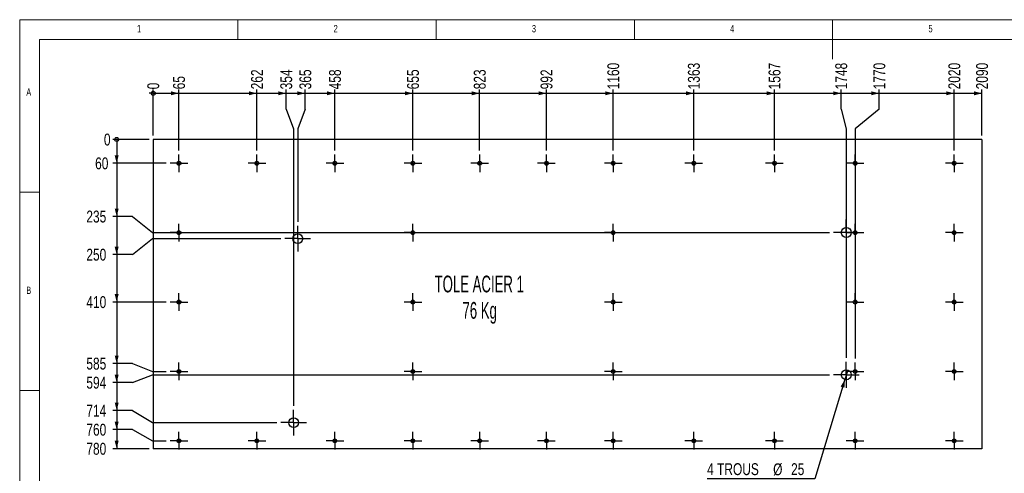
# Model space of a CAD drawing. Header units: millimetres. Extents: x 5 to 415, y 5 to 292.
# Tile 3 of 6: x 5 to 253, y 178 to 292. Entities that reach past the tile are written whole.
import ezdxf

# ---------------------------------------------------------------- set-up
doc = ezdxf.new("R2010")
doc.units = ezdxf.units.MM
doc.linetypes.add('CENTERX2', pattern=[20.32, 12.7, -2.54, 2.54, -2.54])
for name, color, linetype in [('COTES', 1, 'Continuous'), ('NOTES', 6, 'Continuous'), ('TRAIT-MIXTES', 3, 'CENTERX2')]:
    doc.layers.add(name, color=color, linetype=linetype)
doc.layers.add('TRAIT-FORT', color=4, linetype='Continuous', lineweight=25)
doc.styles.add('SLDTEXTSTYLE0', font='TXT', dxfattribs={"width": 0.75})
doc.styles.add('SLDTEXTSTYLE7', font='TXT', dxfattribs={"width": 0.586445})
doc.dimstyles.new('SLDDIMSTYLE2', dxfattribs={"dimtxt": 3, "dimasz": 0.333333, "dimexe": 0, "dimexo": 0.0625, "dimgap": 0.75, "dimtad": 0, "dimtih": 1, "dimtoh": 1, "dimdec": 0, "dimlfac": 10, "dimrnd": 1e-09, "dimdsep": 46, "dimtxsty": 'SLDTEXTSTYLE0', "dimblk1": 'ORIGIN', "dimblk2": 'ORIGIN', "dimsah": 1, "dimcen": 0.09, "dimadec": 0, "dimazin": 2, "dimtfac": 1, "dimtdec": 0, "dimtofl": 0, "dimtmove": 0, "dimatfit": 3, "dimldrblk": 'ORIGIN', "dimfxl": 1, "dimfrac": 2, "dimtolj": 1, "dimtzin": 12, "dimarcsym": 0})
doc.dimstyles.new('SLDDIMSTYLE3', dxfattribs={"dimtxt": 3, "dimasz": 2, "dimexe": 0, "dimexo": 0.0625, "dimgap": 0.75, "dimtad": 0, "dimtih": 1, "dimtoh": 1, "dimdec": 0, "dimlfac": 10, "dimrnd": 1e-09, "dimzin": 12, "dimdsep": 46, "dimtxsty": 'SLDTEXTSTYLE0', "dimsah": 1, "dimcen": 0.09, "dimadec": 0, "dimazin": 3, "dimtfac": 1, "dimtdec": 0, "dimtofl": 0, "dimtmove": 0, "dimatfit": 3, "dimfxl": 1, "dimfrac": 2, "dimtolj": 1, "dimtzin": 12, "dimarcsym": 0})
doc.dimstyles.new('SLDDIMSTYLE4', dxfattribs={"dimtxt": 3, "dimasz": 2, "dimexe": 0, "dimexo": 0.0625, "dimgap": 0.75, "dimtad": 0, "dimtih": 1, "dimtoh": 1, "dimdec": 0, "dimlfac": 10, "dimrnd": 1e-09, "dimzin": 12, "dimdsep": 46, "dimtxsty": 'SLDTEXTSTYLE0', "dimblk1": 'NONE', "dimsah": 1, "dimcen": 0, "dimadec": 0, "dimazin": 3, "dimtfac": 1, "dimtdec": 0, "dimtmove": 0, "dimatfit": 3, "dimldrblk": 'NONE', "dimfxl": 1, "dimfrac": 2, "dimtolj": 1, "dimtzin": 12, "dimarcsym": 0})

# ---------------------------------------------------------------- blocks, each defined once
blk = doc.blocks.new('_Origin')
at = {"color": 0, "linetype": 'ByBlock', "lineweight": -2}
blk.add_line((0, 0), (-1, 0), dxfattribs=at)
blk.add_circle((0, 0), 0.5, dxfattribs=at)
blk = doc.blocks.new('_D_5')
at = {"layer": 'COTES', "color": 1, "transparency": 16777216}
blk.add_line((38.66, 262.78), (38.66, 274.43), dxfattribs=at)
blk.add_blockref('_Origin', (38.66, 273.43), dxfattribs=at)
at = {"layer": 'COTES', "color": 1, "transparency": 16777216, "insert": (37.18, 274.43), "char_height": 3, "attachment_point": 1, "rotation": 90, "style": 'SLDTEXTSTYLE0'}
blk.add_mtext('0', dxfattribs=at)
blk = doc.blocks.new('_D_6')
at = {"layer": 'COTES', "color": 1, "transparency": 16777216}
for p, q in [((38.66, 273.43), (45.16, 273.43)), ((45.16, 259), (45.16, 274.43))]:
    blk.add_line(p, q, dxfattribs=at)
blk.add_solid([(45.16, 273.43), (43.16, 273.93), (43.16, 272.93)], dxfattribs=at)
at = {"layer": 'COTES', "color": 1, "transparency": 16777216, "insert": (43.68, 274.43), "char_height": 3, "attachment_point": 1, "rotation": 90, "style": 'SLDTEXTSTYLE0'}
blk.add_mtext('65', dxfattribs=at)
blk = doc.blocks.new('_D_7')
at = {"layer": 'COTES', "color": 1, "transparency": 16777216}
for p, q in [((45.16, 273.43), (64.83, 273.43)), ((64.83, 259), (64.83, 274.43))]:
    blk.add_line(p, q, dxfattribs=at)
blk.add_solid([(64.83, 273.43), (62.83, 273.93), (62.83, 272.93)], dxfattribs=at)
at = {"layer": 'COTES', "color": 1, "transparency": 16777216, "insert": (63.34, 274.43), "char_height": 3, "attachment_point": 1, "rotation": 90, "style": 'SLDTEXTSTYLE0'}
blk.add_mtext('262', dxfattribs=at)
blk = doc.blocks.new('_D_8')
at = {"layer": 'COTES', "color": 1, "transparency": 16777216}
for p, q in [((64.83, 273.43), (72.2, 273.43)), ((72.2, 269.43), (72.2, 274.43)), ((72.2, 269.43), (74.08, 264.43)), ((74.08, 264.43), (74.08, 194.61))]:
    blk.add_line(p, q, dxfattribs=at)
blk.add_solid([(72.2, 273.43), (70.2, 273.93), (70.2, 272.93)], dxfattribs=at)
at = {"layer": 'COTES', "color": 1, "transparency": 16777216, "insert": (70.71, 274.43), "char_height": 3, "attachment_point": 1, "rotation": 90, "style": 'SLDTEXTSTYLE0'}
blk.add_mtext('354', dxfattribs=at)
blk = doc.blocks.new('_D_9')
at = {"layer": 'COTES', "color": 1, "transparency": 16777216}
for p, q in [((72.2, 273.43), (77.01, 273.43)), ((77.01, 269.43), (77.01, 274.43)), ((77.01, 269.43), (75.12, 264.43)), ((75.12, 264.43), (75.12, 241.02))]:
    blk.add_line(p, q, dxfattribs=at)
blk.add_solid([(77.01, 273.43), (75.01, 273.93), (75.01, 272.93)], dxfattribs=at)
at = {"layer": 'COTES', "color": 1, "transparency": 16777216, "insert": (75.52, 274.43), "char_height": 3, "attachment_point": 1, "rotation": 90, "style": 'SLDTEXTSTYLE0'}
blk.add_mtext('365', dxfattribs=at)
blk = doc.blocks.new('_D_10')
at = {"layer": 'COTES', "color": 1, "transparency": 16777216}
for p, q in [((77.01, 273.43), (84.49, 273.43)), ((84.49, 259), (84.49, 274.43))]:
    blk.add_line(p, q, dxfattribs=at)
blk.add_solid([(84.49, 273.43), (82.49, 273.93), (82.49, 272.93)], dxfattribs=at)
at = {"layer": 'COTES', "color": 1, "transparency": 16777216, "insert": (83.01, 274.43), "char_height": 3, "attachment_point": 1, "rotation": 90, "style": 'SLDTEXTSTYLE0'}
blk.add_mtext('458', dxfattribs=at)
blk = doc.blocks.new('_D_11')
at = {"layer": 'COTES', "color": 1, "transparency": 16777216}
for p, q in [((84.49, 273.43), (104.16, 273.43)), ((104.16, 259), (104.16, 274.43))]:
    blk.add_line(p, q, dxfattribs=at)
blk.add_solid([(104.16, 273.43), (102.16, 273.93), (102.16, 272.93)], dxfattribs=at)
at = {"layer": 'COTES', "color": 1, "transparency": 16777216, "insert": (102.68, 274.43), "char_height": 3, "attachment_point": 1, "rotation": 90, "style": 'SLDTEXTSTYLE0'}
blk.add_mtext('655', dxfattribs=at)
blk = doc.blocks.new('_D_12')
at = {"layer": 'COTES', "color": 1, "transparency": 16777216}
for p, q in [((104.16, 273.43), (120.99, 273.43)), ((120.99, 259), (120.99, 274.43))]:
    blk.add_line(p, q, dxfattribs=at)
blk.add_solid([(120.99, 273.43), (118.99, 273.93), (118.99, 272.93)], dxfattribs=at)
at = {"layer": 'COTES', "color": 1, "transparency": 16777216, "insert": (119.51, 274.43), "char_height": 3, "attachment_point": 1, "rotation": 90, "style": 'SLDTEXTSTYLE0'}
blk.add_mtext('823', dxfattribs=at)
blk = doc.blocks.new('_D_13')
at = {"layer": 'COTES', "color": 1, "transparency": 16777216}
for p, q in [((120.99, 273.43), (137.83, 273.43)), ((137.83, 259), (137.83, 274.43))]:
    blk.add_line(p, q, dxfattribs=at)
blk.add_solid([(137.83, 273.43), (135.83, 273.93), (135.83, 272.93)], dxfattribs=at)
at = {"layer": 'COTES', "color": 1, "transparency": 16777216, "insert": (136.34, 274.43), "char_height": 3, "attachment_point": 1, "rotation": 90, "style": 'SLDTEXTSTYLE0'}
blk.add_mtext('992', dxfattribs=at)
blk = doc.blocks.new('_D_14')
at = {"layer": 'COTES', "color": 1, "transparency": 16777216}
for p, q in [((137.83, 273.43), (154.66, 273.43)), ((154.66, 259), (154.66, 274.43))]:
    blk.add_line(p, q, dxfattribs=at)
blk.add_solid([(154.66, 273.43), (152.66, 273.93), (152.66, 272.93)], dxfattribs=at)
at = {"layer": 'COTES', "color": 1, "transparency": 16777216, "insert": (153.18, 274.43), "char_height": 3, "attachment_point": 1, "rotation": 90, "style": 'SLDTEXTSTYLE0'}
blk.add_mtext('1160', dxfattribs=at)
blk = doc.blocks.new('_D_15')
at = {"layer": 'COTES', "color": 1, "transparency": 16777216}
for p, q in [((154.66, 273.43), (174.99, 273.43)), ((174.99, 259), (174.99, 274.43))]:
    blk.add_line(p, q, dxfattribs=at)
blk.add_solid([(174.99, 273.43), (172.99, 273.93), (172.99, 272.93)], dxfattribs=at)
at = {"layer": 'COTES', "color": 1, "transparency": 16777216, "insert": (173.51, 274.43), "char_height": 3, "attachment_point": 1, "rotation": 90, "style": 'SLDTEXTSTYLE0'}
blk.add_mtext('1363', dxfattribs=at)
blk = doc.blocks.new('_D_16')
at = {"layer": 'COTES', "color": 1, "transparency": 16777216}
for p, q in [((174.99, 273.43), (195.33, 273.43)), ((195.33, 259), (195.33, 274.43))]:
    blk.add_line(p, q, dxfattribs=at)
blk.add_solid([(195.33, 273.43), (193.33, 273.93), (193.33, 272.93)], dxfattribs=at)
at = {"layer": 'COTES', "color": 1, "transparency": 16777216, "insert": (193.84, 274.43), "char_height": 3, "attachment_point": 1, "rotation": 90, "style": 'SLDTEXTSTYLE0'}
blk.add_mtext('1567', dxfattribs=at)
blk = doc.blocks.new('_D_17')
at = {"layer": 'COTES', "color": 1, "transparency": 16777216}
for p, q in [((195.33, 273.43), (212.14, 273.43)), ((212.14, 269.43), (212.14, 274.43)), ((212.14, 269.43), (213.44, 264.43)), ((213.44, 264.43), (213.44, 206.67))]:
    blk.add_line(p, q, dxfattribs=at)
blk.add_solid([(212.14, 273.43), (210.14, 273.93), (210.14, 272.93)], dxfattribs=at)
at = {"layer": 'COTES', "color": 1, "transparency": 16777216, "insert": (210.66, 274.43), "char_height": 3, "attachment_point": 1, "rotation": 90, "style": 'SLDTEXTSTYLE0'}
blk.add_mtext('1748', dxfattribs=at)
blk = doc.blocks.new('_D_18')
at = {"layer": 'COTES', "color": 1, "transparency": 16777216}
for p, q in [((212.14, 273.43), (221.76, 273.43)), ((221.76, 269.43), (221.76, 274.43)), ((221.76, 269.43), (215.66, 264.43)), ((215.66, 264.43), (215.66, 206.5))]:
    blk.add_line(p, q, dxfattribs=at)
blk.add_solid([(221.76, 273.43), (219.76, 273.93), (219.76, 272.93)], dxfattribs=at)
at = {"layer": 'COTES', "color": 1, "transparency": 16777216, "insert": (220.28, 274.43), "char_height": 3, "attachment_point": 1, "rotation": 90, "style": 'SLDTEXTSTYLE0'}
blk.add_mtext('1770', dxfattribs=at)
blk = doc.blocks.new('_D_19')
at = {"layer": 'COTES', "color": 1, "transparency": 16777216}
for p, q in [((221.76, 273.43), (240.66, 273.43)), ((240.66, 259), (240.66, 274.43))]:
    blk.add_line(p, q, dxfattribs=at)
blk.add_solid([(240.66, 273.43), (238.66, 273.93), (238.66, 272.93)], dxfattribs=at)
at = {"layer": 'COTES', "color": 1, "transparency": 16777216, "insert": (239.18, 274.43), "char_height": 3, "attachment_point": 1, "rotation": 90, "style": 'SLDTEXTSTYLE0'}
blk.add_mtext('2020', dxfattribs=at)
blk = doc.blocks.new('_D_20')
at = {"layer": 'COTES', "color": 1, "transparency": 16777216}
for p, q in [((240.66, 273.43), (247.66, 273.43)), ((247.66, 262.78), (247.66, 274.43))]:
    blk.add_line(p, q, dxfattribs=at)
blk.add_solid([(247.66, 273.43), (245.66, 273.93), (245.66, 272.93)], dxfattribs=at)
at = {"layer": 'COTES', "color": 1, "transparency": 16777216, "insert": (246.18, 274.43), "char_height": 3, "attachment_point": 1, "rotation": 90, "style": 'SLDTEXTSTYLE0'}
blk.add_mtext('2090', dxfattribs=at)
blk = doc.blocks.new('_D_21')
at = {"layer": 'COTES', "color": 1, "transparency": 16777216}
blk.add_line((37.66, 261.78), (28.46, 261.78), dxfattribs=at)
blk.add_blockref('_Origin', (29.46, 261.78), dxfattribs=at)
at = {"layer": 'COTES', "color": 1, "transparency": 16777216, "insert": (26.24, 263.26), "char_height": 3, "attachment_point": 1, "style": 'SLDTEXTSTYLE0'}
blk.add_mtext('0', dxfattribs=at)
blk = doc.blocks.new('_D_22')
at = {"layer": 'COTES', "color": 1, "transparency": 16777216}
for p, q in [((29.46, 261.78), (29.46, 255.78)), ((41.94, 255.78), (28.46, 255.78))]:
    blk.add_line(p, q, dxfattribs=at)
blk.add_solid([(29.46, 255.78), (29.96, 257.78), (28.96, 257.78)], dxfattribs=at)
at = {"layer": 'COTES', "color": 1, "transparency": 16777216, "insert": (24.02, 257.26), "char_height": 3, "attachment_point": 1, "style": 'SLDTEXTSTYLE0'}
blk.add_mtext('60', dxfattribs=at)
blk = doc.blocks.new('_D_23')
at = {"layer": 'COTES', "color": 1, "transparency": 16777216}
for p, q in [((29.46, 255.78), (29.46, 242.35)), ((33.46, 242.35), (28.46, 242.35)), ((33.46, 242.35), (38.46, 238.32)), ((38.46, 238.32), (209.19, 238.32))]:
    blk.add_line(p, q, dxfattribs=at)
blk.add_solid([(29.46, 242.35), (29.96, 244.35), (28.96, 244.35)], dxfattribs=at)
at = {"layer": 'COTES', "color": 1, "transparency": 16777216, "insert": (21.81, 243.84), "char_height": 3, "attachment_point": 1, "style": 'SLDTEXTSTYLE0'}
blk.add_mtext('235', dxfattribs=at)
blk = doc.blocks.new('_D_24')
at = {"layer": 'COTES', "color": 1, "transparency": 16777216}
for p, q in [((29.46, 242.35), (29.46, 232.73)), ((33.46, 232.73), (38.46, 236.77)), ((38.46, 236.77), (70.87, 236.77)), ((33.46, 232.73), (28.46, 232.73))]:
    blk.add_line(p, q, dxfattribs=at)
blk.add_solid([(29.46, 232.73), (29.96, 234.73), (28.96, 234.73)], dxfattribs=at)
at = {"layer": 'COTES', "color": 1, "transparency": 16777216, "insert": (21.81, 234.22), "char_height": 3, "attachment_point": 1, "style": 'SLDTEXTSTYLE0'}
blk.add_mtext('250', dxfattribs=at)
blk = doc.blocks.new('_D_25')
at = {"layer": 'COTES', "color": 1, "transparency": 16777216}
for p, q in [((29.46, 232.73), (29.46, 220.78)), ((41.94, 220.78), (28.46, 220.78))]:
    blk.add_line(p, q, dxfattribs=at)
blk.add_solid([(29.46, 220.78), (29.96, 222.78), (28.96, 222.78)], dxfattribs=at)
at = {"layer": 'COTES', "color": 1, "transparency": 16777216, "insert": (21.81, 222.26), "char_height": 3, "attachment_point": 1, "style": 'SLDTEXTSTYLE0'}
blk.add_mtext('410', dxfattribs=at)
blk = doc.blocks.new('_D_26')
at = {"layer": 'COTES', "color": 1, "transparency": 16777216}
for p, q in [((29.46, 220.78), (29.46, 205.25)), ((33.46, 205.25), (28.46, 205.25)), ((33.46, 205.25), (38.46, 203.28)), ((38.46, 203.28), (41.94, 203.28))]:
    blk.add_line(p, q, dxfattribs=at)
blk.add_solid([(29.46, 205.25), (29.96, 207.25), (28.96, 207.25)], dxfattribs=at)
at = {"layer": 'COTES', "color": 1, "transparency": 16777216, "insert": (21.81, 206.74), "char_height": 3, "attachment_point": 1, "style": 'SLDTEXTSTYLE0'}
blk.add_mtext('585', dxfattribs=at)
blk = doc.blocks.new('_D_27')
at = {"layer": 'COTES', "color": 1, "transparency": 16777216}
for p, q in [((29.46, 205.25), (29.46, 200.44)), ((33.46, 200.44), (38.46, 202.42)), ((38.46, 202.42), (209.19, 202.42)), ((33.46, 200.44), (28.46, 200.44))]:
    blk.add_line(p, q, dxfattribs=at)
blk.add_solid([(29.46, 200.44), (29.96, 202.44), (28.96, 202.44)], dxfattribs=at)
at = {"layer": 'COTES', "color": 1, "transparency": 16777216, "insert": (21.81, 201.93), "char_height": 3, "attachment_point": 1, "style": 'SLDTEXTSTYLE0'}
blk.add_mtext('594', dxfattribs=at)
blk = doc.blocks.new('_D_28')
at = {"layer": 'COTES', "color": 1, "transparency": 16777216}
for p, q in [((29.46, 200.44), (29.46, 193.4)), ((33.46, 193.4), (28.46, 193.4)), ((33.46, 193.4), (38.46, 190.36)), ((38.46, 190.36), (69.83, 190.36))]:
    blk.add_line(p, q, dxfattribs=at)
blk.add_solid([(29.46, 193.4), (29.96, 195.4), (28.96, 195.4)], dxfattribs=at)
at = {"layer": 'COTES', "color": 1, "transparency": 16777216, "insert": (21.81, 194.88), "char_height": 3, "attachment_point": 1, "style": 'SLDTEXTSTYLE0'}
blk.add_mtext('714', dxfattribs=at)
blk = doc.blocks.new('_D_29')
at = {"layer": 'COTES', "color": 1, "transparency": 16777216}
for p, q in [((29.46, 193.4), (29.46, 188.59)), ((33.46, 188.59), (28.46, 188.59)), ((33.46, 188.59), (38.46, 185.78)), ((38.46, 185.78), (41.94, 185.78))]:
    blk.add_line(p, q, dxfattribs=at)
blk.add_solid([(29.46, 188.59), (29.96, 190.59), (28.96, 190.59)], dxfattribs=at)
at = {"layer": 'COTES', "color": 1, "transparency": 16777216, "insert": (21.81, 190.07), "char_height": 3, "attachment_point": 1, "style": 'SLDTEXTSTYLE0'}
blk.add_mtext('760', dxfattribs=at)
blk = doc.blocks.new('_D_30')
at = {"layer": 'COTES', "color": 1, "transparency": 16777216}
for p, q in [((29.46, 188.59), (29.46, 183.78)), ((37.66, 183.78), (28.46, 183.78))]:
    blk.add_line(p, q, dxfattribs=at)
blk.add_solid([(29.46, 183.78), (29.96, 185.78), (28.96, 185.78)], dxfattribs=at)
at = {"layer": 'COTES', "color": 1, "transparency": 16777216, "insert": (21.81, 185.26), "char_height": 3, "attachment_point": 1, "style": 'SLDTEXTSTYLE0'}
blk.add_mtext('780', dxfattribs=at)
blk = doc.blocks.new('_D_31')
at = {"layer": 'COTES', "color": 1, "transparency": 16777216}
for p, q in [((213.8, 203.61), (213.08, 201.22)), ((213.08, 201.22), (205.54, 176.21)), ((205.54, 176.21), (178.35, 176.21))]:
    blk.add_line(p, q, dxfattribs=at)
blk.add_solid([(213.08, 201.22), (212.02, 199.45), (212.98, 199.16)], dxfattribs=at)
at = {"layer": 'COTES', "color": 1, "transparency": 16777216, "char_height": 3, "attachment_point": 1, "style": 'SLDTEXTSTYLE0'}
for s, insert in [('4 TROUS', (178.35, 180.12)), ('%%c', (195, 180.07)), ('25', (199.52, 180.12))]:
    blk.add_mtext(s, dxfattribs=dict(at, insert=insert))
blk = doc.blocks.new('_None')
blk = doc.blocks.new('SW_NOTE_6')
at = {"layer": 'NOTES', "color": 0, "attachment_point": 2, "style": 'SLDTEXTSTYLE7'}
for s, insert, char_height in [('TOLE ACIER 1', (13.6, 5.46), 4.2333), ('76 Kg', (13.71, -1.19), 4.233)]:
    blk.add_mtext(s, dxfattribs=dict(at, insert=insert, char_height=char_height))
blk = doc.blocks.new('SW_CENTERMARKSYMBOL_95')
at = {"layer": 'TRAIT-MIXTES', "color": 0}
for p, q in [((-2, 0), (-2.225, 0)), ((0, 0), (-2, 0)), ((0, 2), (0, 2.225)), ((0, 0), (0, 2)), ((0, 0), (0, -2)), ((0, 0), (2, 0)), ((2, 0), (2.225, 0)), ((0, -2), (0, -2.225))]:
    blk.add_line(p, q, dxfattribs=at)
blk = doc.blocks.new('SW_CENTERMARKSYMBOL_96')
at = {"layer": 'TRAIT-MIXTES', "color": 0}
for p, q in [((-2, 0), (-2.225, 0)), ((0, 0), (-2, 0)), ((0, 2), (0, 2.225)), ((0, 0), (0, 2)), ((0, 0), (0, -2)), ((0, 0), (2, 0)), ((2, 0), (2.225, 0)), ((0, -2), (0, -2.225))]:
    blk.add_line(p, q, dxfattribs=at)
blk = doc.blocks.new('SW_CENTERMARKSYMBOL_97')
at = {"layer": 'TRAIT-MIXTES', "color": 0}
for p, q in [((-2, 0), (-2.225, 0)), ((0, 0), (-2, 0)), ((0, 2), (0, 2.225)), ((0, 0), (0, 2)), ((0, 0), (0, -2)), ((0, 0), (2, 0)), ((2, 0), (2.225, 0)), ((0, -2), (0, -2.225))]:
    blk.add_line(p, q, dxfattribs=at)
blk = doc.blocks.new('SW_CENTERMARKSYMBOL_98')
at = {"layer": 'TRAIT-MIXTES', "color": 0}
for p, q in [((-2, 0), (-2.225, 0)), ((0, 0), (-2, 0)), ((0, 2), (0, 2.225)), ((0, 0), (0, 2)), ((0, 0), (0, -2)), ((0, 0), (2, 0)), ((2, 0), (2.225, 0)), ((0, -2), (0, -2.225))]:
    blk.add_line(p, q, dxfattribs=at)
blk = doc.blocks.new('SW_CENTERMARKSYMBOL_99')
at = {"layer": 'TRAIT-MIXTES', "color": 0}
for p, q in [((-2, 0), (-2.225, 0)), ((0, 0), (-2, 0)), ((0, 2), (0, 2.225)), ((0, 0), (0, 2)), ((0, 0), (0, -2)), ((0, 0), (2, 0)), ((2, 0), (2.225, 0)), ((0, -2), (0, -2.225))]:
    blk.add_line(p, q, dxfattribs=at)
blk = doc.blocks.new('SW_CENTERMARKSYMBOL_100')
at = {"layer": 'TRAIT-MIXTES', "color": 0}
for p, q in [((-2, 0), (-2.225, 0)), ((0, 0), (-2, 0)), ((0, 2), (0, 2.225)), ((0, 0), (0, 2)), ((0, 0), (0, -2)), ((0, 0), (2, 0)), ((2, 0), (2.225, 0)), ((0, -2), (0, -2.225))]:
    blk.add_line(p, q, dxfattribs=at)
blk = doc.blocks.new('SW_CENTERMARKSYMBOL_101')
at = {"layer": 'TRAIT-MIXTES', "color": 0}
for p, q in [((-2, 0), (-2.225, 0)), ((0, 0), (-2, 0)), ((0, 2), (0, 2.225)), ((0, 0), (0, 2)), ((0, 0), (0, -2)), ((0, 0), (2, 0)), ((2, 0), (2.225, 0)), ((0, -2), (0, -2.225))]:
    blk.add_line(p, q, dxfattribs=at)
blk = doc.blocks.new('SW_CENTERMARKSYMBOL_102')
at = {"layer": 'TRAIT-MIXTES', "color": 0}
for p, q in [((-2, 0), (-2.225, 0)), ((0, 0), (-2, 0)), ((0, 2), (0, 2.225)), ((0, 0), (0, 2)), ((0, 0), (0, -2)), ((0, 0), (2, 0)), ((2, 0), (2.225, 0)), ((0, -2), (0, -2.225))]:
    blk.add_line(p, q, dxfattribs=at)
blk = doc.blocks.new('SW_CENTERMARKSYMBOL_103')
at = {"layer": 'TRAIT-MIXTES', "color": 0}
for p, q in [((-2, 0), (-2.225, 0)), ((0, 0), (-2, 0)), ((0, 2), (0, 2.225)), ((0, 0), (0, 2)), ((0, 0), (0, -2)), ((0, 0), (2, 0)), ((2, 0), (2.225, 0)), ((0, -2), (0, -2.225))]:
    blk.add_line(p, q, dxfattribs=at)
blk = doc.blocks.new('SW_CENTERMARKSYMBOL_104')
at = {"layer": 'TRAIT-MIXTES', "color": 0}
for p, q in [((-2, 0), (-2.225, 0)), ((0, 0), (-2, 0)), ((0, 2), (0, 2.225)), ((0, 0), (0, 2)), ((0, 0), (0, -2)), ((0, 0), (2, 0)), ((2, 0), (2.225, 0)), ((0, -2), (0, -2.225))]:
    blk.add_line(p, q, dxfattribs=at)
blk = doc.blocks.new('SW_CENTERMARKSYMBOL_105')
at = {"layer": 'TRAIT-MIXTES', "color": 0}
for p, q in [((-2, 0), (-2.225, 0)), ((0, 0), (-2, 0)), ((0, 2), (0, 2.225)), ((0, 0), (0, 2)), ((0, 0), (0, -2)), ((0, 0), (2, 0)), ((2, 0), (2.225, 0)), ((0, -2), (0, -2.225))]:
    blk.add_line(p, q, dxfattribs=at)
blk = doc.blocks.new('SW_CENTERMARKSYMBOL_106')
at = {"layer": 'TRAIT-MIXTES', "color": 0}
for p, q in [((-2, 0), (-2.225, 0)), ((0, 0), (-2, 0)), ((0, 2), (0, 2.225)), ((0, 0), (0, 2)), ((0, 0), (0, -2)), ((0, 0), (2, 0)), ((2, 0), (2.225, 0)), ((0, -2), (0, -2.225))]:
    blk.add_line(p, q, dxfattribs=at)
blk = doc.blocks.new('SW_CENTERMARKSYMBOL_107')
at = {"layer": 'TRAIT-MIXTES', "color": 0}
for p, q in [((-2, 0), (-2.225, 0)), ((0, 0), (-2, 0)), ((0, 2), (0, 2.225)), ((0, 0), (0, 2)), ((0, 0), (0, -2)), ((0, 0), (2, 0)), ((2, 0), (2.225, 0)), ((0, -2), (0, -2.225))]:
    blk.add_line(p, q, dxfattribs=at)
blk = doc.blocks.new('SW_CENTERMARKSYMBOL_108')
at = {"layer": 'TRAIT-MIXTES', "color": 0}
for p, q in [((-2, 0), (-2.225, 0)), ((0, 0), (-2, 0)), ((0, 2), (0, 2.225)), ((0, 0), (0, 2)), ((0, 0), (0, -2)), ((0, 0), (2, 0)), ((2, 0), (2.225, 0)), ((0, -2), (0, -2.225))]:
    blk.add_line(p, q, dxfattribs=at)
blk = doc.blocks.new('SW_CENTERMARKSYMBOL_109')
at = {"layer": 'TRAIT-MIXTES', "color": 0}
for p, q in [((-2, 0), (-2.225, 0)), ((0, 0), (-2, 0)), ((0, 2), (0, 2.225)), ((0, 0), (0, 2)), ((0, 0), (0, -2)), ((0, 0), (2, 0)), ((2, 0), (2.225, 0)), ((0, -2), (0, -2.225))]:
    blk.add_line(p, q, dxfattribs=at)
blk = doc.blocks.new('SW_CENTERMARKSYMBOL_110')
at = {"layer": 'TRAIT-MIXTES', "color": 0}
for p, q in [((-2, 0), (-2.225, 0)), ((0, 0), (-2, 0)), ((0, 2), (0, 2.225)), ((0, 0), (0, 2)), ((0, 0), (0, -2)), ((0, 0), (2, 0)), ((2, 0), (2.225, 0)), ((0, -2), (0, -2.225))]:
    blk.add_line(p, q, dxfattribs=at)
blk = doc.blocks.new('SW_CENTERMARKSYMBOL_111')
at = {"layer": 'TRAIT-MIXTES', "color": 0}
for p, q in [((-2, 0), (-2.225, 0)), ((0, 0), (-2, 0)), ((0, 2), (0, 2.225)), ((0, 0), (0, 2)), ((0, 0), (0, -2)), ((0, 0), (2, 0)), ((2, 0), (2.225, 0)), ((0, -2), (0, -2.225))]:
    blk.add_line(p, q, dxfattribs=at)
blk = doc.blocks.new('SW_CENTERMARKSYMBOL_112')
at = {"layer": 'TRAIT-MIXTES', "color": 0}
for p, q in [((-2, 0), (-2.225, 0)), ((0, 0), (-2, 0)), ((0, 2), (0, 2.225)), ((0, 0), (0, 2)), ((0, 0), (0, -2)), ((0, 0), (2, 0)), ((2, 0), (2.225, 0)), ((0, -2), (0, -2.225))]:
    blk.add_line(p, q, dxfattribs=at)
blk = doc.blocks.new('SW_CENTERMARKSYMBOL_113')
at = {"layer": 'TRAIT-MIXTES', "color": 0}
for p, q in [((-2, 0), (-2.225, 0)), ((0, 0), (-2, 0)), ((0, 2), (0, 2.225)), ((0, 0), (0, 2)), ((0, 0), (0, -2)), ((0, 0), (2, 0)), ((2, 0), (2.225, 0)), ((0, -2), (0, -2.225))]:
    blk.add_line(p, q, dxfattribs=at)
blk = doc.blocks.new('SW_CENTERMARKSYMBOL_114')
at = {"layer": 'TRAIT-MIXTES', "color": 0}
for p, q in [((-2, 0), (-2.225, 0)), ((0, 0), (-2, 0)), ((0, 2), (0, 2.225)), ((0, 0), (0, 2)), ((0, 0), (0, -2)), ((0, 0), (2, 0)), ((2, 0), (2.225, 0)), ((0, -2), (0, -2.225))]:
    blk.add_line(p, q, dxfattribs=at)
blk = doc.blocks.new('SW_CENTERMARKSYMBOL_115')
at = {"layer": 'TRAIT-MIXTES', "color": 0}
for p, q in [((-2, 0), (-2.225, 0)), ((0, 0), (-2, 0)), ((0, 2), (0, 2.225)), ((0, 0), (0, 2)), ((0, 0), (0, -2)), ((0, 0), (2, 0)), ((2, 0), (2.225, 0)), ((0, -2), (0, -2.225))]:
    blk.add_line(p, q, dxfattribs=at)
blk = doc.blocks.new('SW_CENTERMARKSYMBOL_116')
at = {"layer": 'TRAIT-MIXTES', "color": 0}
for p, q in [((-2, 0), (-2.225, 0)), ((0, 0), (-2, 0)), ((0, 2), (0, 2.225)), ((0, 0), (0, 2)), ((0, 0), (0, -2)), ((0, 0), (2, 0)), ((2, 0), (2.225, 0)), ((0, -2), (0, -2.225))]:
    blk.add_line(p, q, dxfattribs=at)
blk = doc.blocks.new('SW_CENTERMARKSYMBOL_117')
at = {"layer": 'TRAIT-MIXTES', "color": 0}
for p, q in [((-2, 0), (-2.225, 0)), ((0, 0), (-2, 0)), ((0, 2), (0, 2.225)), ((0, 0), (0, 2)), ((0, 0), (0, -2)), ((0, 0), (2, 0)), ((2, 0), (2.225, 0)), ((0, -2), (0, -2.225))]:
    blk.add_line(p, q, dxfattribs=at)
blk = doc.blocks.new('SW_CENTERMARKSYMBOL_118')
at = {"layer": 'TRAIT-MIXTES', "color": 0}
for p, q in [((-2, 0), (-2.225, 0)), ((0, 0), (-2, 0)), ((0, 2), (0, 2.225)), ((0, 0), (0, 2)), ((0, 0), (0, -2)), ((0, 0), (2, 0)), ((2, 0), (2.225, 0)), ((0, -2), (0, -2.225))]:
    blk.add_line(p, q, dxfattribs=at)
blk = doc.blocks.new('SW_CENTERMARKSYMBOL_119')
at = {"layer": 'TRAIT-MIXTES', "color": 0}
for p, q in [((-2, 0), (-2.225, 0)), ((0, 0), (-2, 0)), ((0, 2), (0, 2.225)), ((0, 0), (0, 2)), ((0, 0), (0, -2)), ((0, 0), (2, 0)), ((2, 0), (2.225, 0)), ((0, -2), (0, -2.225))]:
    blk.add_line(p, q, dxfattribs=at)
blk = doc.blocks.new('SW_CENTERMARKSYMBOL_120')
at = {"layer": 'TRAIT-MIXTES', "color": 0}
for p, q in [((-2, 0), (-2.225, 0)), ((0, 0), (-2, 0)), ((0, 2), (0, 2.225)), ((0, 0), (0, 2)), ((0, 0), (0, -2)), ((0, 0), (2, 0)), ((2, 0), (2.225, 0)), ((0, -2), (0, -2.225))]:
    blk.add_line(p, q, dxfattribs=at)
blk = doc.blocks.new('SW_CENTERMARKSYMBOL_121')
at = {"layer": 'TRAIT-MIXTES', "color": 0}
for p, q in [((-2, 0), (-2.225, 0)), ((0, 0), (-2, 0)), ((0, 2), (0, 2.225)), ((0, 0), (0, 2)), ((0, 0), (0, -2)), ((0, 0), (2, 0)), ((2, 0), (2.225, 0)), ((0, -2), (0, -2.225))]:
    blk.add_line(p, q, dxfattribs=at)
blk = doc.blocks.new('SW_CENTERMARKSYMBOL_122')
at = {"layer": 'TRAIT-MIXTES', "color": 0}
for p, q in [((-2, 0), (-2.225, 0)), ((0, 0), (-2, 0)), ((0, 2), (0, 2.225)), ((0, 0), (0, 2)), ((0, 0), (0, -2)), ((0, 0), (2, 0)), ((2, 0), (2.225, 0)), ((0, -2), (0, -2.225))]:
    blk.add_line(p, q, dxfattribs=at)
blk = doc.blocks.new('SW_CENTERMARKSYMBOL_123')
at = {"layer": 'TRAIT-MIXTES', "color": 0}
for p, q in [((-2, 0), (-2.225, 0)), ((0, 0), (-2, 0)), ((0, 2), (0, 2.225)), ((0, 0), (0, 2)), ((0, 0), (0, -2)), ((0, 0), (2, 0)), ((2, 0), (2.225, 0)), ((0, -2), (0, -2.225))]:
    blk.add_line(p, q, dxfattribs=at)
blk = doc.blocks.new('SW_CENTERMARKSYMBOL_124')
at = {"layer": 'TRAIT-MIXTES', "color": 0}
for p, q in [((-2, 0), (-2.225, 0)), ((0, 0), (-2, 0)), ((0, 2), (0, 2.225)), ((0, 0), (0, 2)), ((0, 0), (0, -2)), ((0, 0), (2, 0)), ((2, 0), (2.225, 0)), ((0, -2), (0, -2.225))]:
    blk.add_line(p, q, dxfattribs=at)
blk = doc.blocks.new('SW_CENTERMARKSYMBOL_125')
at = {"layer": 'TRAIT-MIXTES', "color": 0}
for p, q in [((-2, 0), (-2.225, 0)), ((0, 0), (-2, 0)), ((0, 2), (0, 2.225)), ((0, 0), (0, 2)), ((0, 0), (0, -2)), ((0, 0), (2, 0)), ((2, 0), (2.225, 0)), ((0, -2), (0, -2.225))]:
    blk.add_line(p, q, dxfattribs=at)
blk = doc.blocks.new('SW_CENTERMARKSYMBOL_126')
at = {"layer": 'TRAIT-MIXTES', "color": 0}
for p, q in [((-2, 0), (-2.225, 0)), ((0, 0), (-2, 0)), ((0, 2), (0, 2.225)), ((0, 0), (0, 2)), ((0, 0), (0, -2)), ((0, 0), (2, 0)), ((2, 0), (2.225, 0)), ((0, -2), (0, -2.225))]:
    blk.add_line(p, q, dxfattribs=at)
blk = doc.blocks.new('SW_CENTERMARKSYMBOL_127')
at = {"layer": 'TRAIT-MIXTES', "color": 0}
for p, q in [((-2, 0), (-2.225, 0)), ((0, 0), (-2, 0)), ((0, 2), (0, 2.225)), ((0, 0), (0, 2)), ((0, 0), (0, -2)), ((0, 0), (2, 0)), ((2, 0), (2.225, 0)), ((0, -2), (0, -2.225))]:
    blk.add_line(p, q, dxfattribs=at)
blk = doc.blocks.new('SW_CENTERMARKSYMBOL_128')
at = {"layer": 'TRAIT-MIXTES', "color": 0}
for p, q in [((-2, 0), (-2.225, 0)), ((0, 0), (-2, 0)), ((0, 2), (0, 2.225)), ((0, 0), (0, 2)), ((0, 0), (0, -2)), ((0, 0), (2, 0)), ((2, 0), (2.225, 0)), ((0, -2), (0, -2.225))]:
    blk.add_line(p, q, dxfattribs=at)
blk = doc.blocks.new('SW_CENTERMARKSYMBOL_129')
at = {"layer": 'TRAIT-MIXTES', "color": 0}
for p, q in [((-2, 0), (-2.225, 0)), ((0, 0), (-2, 0)), ((0, 2), (0, 2.225)), ((0, 0), (0, 2)), ((0, 0), (0, -2)), ((0, 0), (2, 0)), ((2, 0), (2.225, 0)), ((0, -2), (0, -2.225))]:
    blk.add_line(p, q, dxfattribs=at)
blk = doc.blocks.new('SW_CENTERMARKSYMBOL_130')
at = {"layer": 'TRAIT-MIXTES', "color": 0}
for p, q in [((-2, 0), (-2.225, 0)), ((0, 0), (-2, 0)), ((0, 2), (0, 2.225)), ((0, 0), (0, 2)), ((0, 0), (0, -2)), ((0, 0), (2, 0)), ((2, 0), (2.225, 0)), ((0, -2), (0, -2.225))]:
    blk.add_line(p, q, dxfattribs=at)
blk = doc.blocks.new('SW_CENTERMARKSYMBOL_131')
at = {"layer": 'TRAIT-MIXTES', "color": 0}
for p, q in [((-2, 0), (-2.225, 0)), ((0, 0), (-2, 0)), ((0, 2), (0, 2.225)), ((0, 0), (0, 2)), ((0, 0), (0, -2)), ((0, 0), (2, 0)), ((2, 0), (2.225, 0)), ((0, -2), (0, -2.225))]:
    blk.add_line(p, q, dxfattribs=at)
blk = doc.blocks.new('SW_CENTERMARKSYMBOL_132')
at = {"layer": 'TRAIT-MIXTES', "color": 0}
for p, q in [((0, 2), (0, 3.25)), ((-2, 0), (-3.25, 0)), ((0, 0), (-2, 0)), ((0, 0), (0, 2)), ((0, 0), (0, -2)), ((0, 0), (2, 0)), ((2, 0), (3.25, 0)), ((0, -2), (0, -3.25))]:
    blk.add_line(p, q, dxfattribs=at)
blk = doc.blocks.new('SW_CENTERMARKSYMBOL_133')
at = {"layer": 'TRAIT-MIXTES', "color": 0}
for p, q in [((0, 2), (0, 3.25)), ((-2, 0), (-3.25, 0)), ((0, 0), (-2, 0)), ((0, 0), (0, 2)), ((0, 0), (0, -2)), ((0, 0), (2, 0)), ((2, 0), (3.25, 0)), ((0, -2), (0, -3.25))]:
    blk.add_line(p, q, dxfattribs=at)
blk = doc.blocks.new('SW_CENTERMARKSYMBOL_134')
at = {"layer": 'TRAIT-MIXTES', "color": 0}
for p, q in [((0, 2), (0, 3.25)), ((-2, 0), (-3.25, 0)), ((0, 0), (-2, 0)), ((0, 0), (0, 2)), ((0, 0), (0, -2)), ((0, 0), (2, 0)), ((2, 0), (3.25, 0)), ((0, -2), (0, -3.25))]:
    blk.add_line(p, q, dxfattribs=at)
blk = doc.blocks.new('SW_CENTERMARKSYMBOL_135')
at = {"layer": 'TRAIT-MIXTES', "color": 0}
for p, q in [((0, 2), (0, 3.25)), ((-2, 0), (-3.25, 0)), ((0, 0), (-2, 0)), ((0, 0), (0, 2)), ((0, 0), (0, -2)), ((0, 0), (2, 0)), ((2, 0), (3.25, 0)), ((0, -2), (0, -3.25))]:
    blk.add_line(p, q, dxfattribs=at)

msp = doc.modelspace()

# ---------------------------------------------------------------- linework, layer by layer
at = {"color": 7, "linetype": 'Continuous', "lineweight": 18}
for p, q in [((415, 292), (5, 292)), ((5, 292), (5, 5)), ((60, 287), (60, 292)), ((110, 292), (110, 287)), ((160, 287), (160, 292)), ((210, 292), (210, 282)), ((410, 287), (10, 287)), ((10, 287), (10, 10)), ((10, 248.5), (5, 248.5)), ((5, 198.5), (10, 198.5))]:
    msp.add_line(p, q, dxfattribs=at)
at = {"layer": 'TRAIT-FORT', "color": 4, "linetype": 'Continuous', "lineweight": 25}
for p, q in [((38.66154, 261.77611), (38.66154, 183.77611)), ((247.66154, 261.77611), (38.66154, 261.77611)), ((247.66154, 261.77611), (247.66154, 183.77611)), ((247.66154, 183.77611), (38.66154, 183.77611))]:
    msp.add_line(p, q, dxfattribs=at)
for centre, radius in [((45.16154, 255.77611), 0.47), ((45.16154, 255.77611), 0.225), ((64.82821, 255.77611), 0.47), ((64.82821, 255.77611), 0.225), ((84.49487, 255.77611), 0.47), ((84.49487, 255.77611), 0.225), ((104.16154, 255.77611), 0.47), ((104.16154, 255.77611), 0.225), ((120.99487, 255.77611), 0.47), ((120.99487, 255.77611), 0.225), ((137.82821, 255.77611), 0.47), ((137.82821, 255.77611), 0.225), ((154.66154, 255.77611), 0.47), ((154.66154, 255.77611), 0.225), ((174.99487, 255.77611), 0.47), ((174.99487, 255.77611), 0.225), ((195.32821, 255.77611), 0.47), ((195.32821, 255.77611), 0.225), ((215.66154, 255.77611), 0.47), ((215.66154, 255.77611), 0.225), ((240.66154, 255.77611), 0.47), ((240.66154, 255.77611), 0.225), ((45.16154, 238.27611), 0.47), ((45.16154, 238.27611), 0.225), ((104.16154, 238.27611), 0.47), ((104.16154, 238.27611), 0.225), ((154.66154, 238.27611), 0.47), ((154.66154, 238.27611), 0.225), ((213.43776, 238.31769), 1.25), ((215.66154, 238.27611), 0.47), ((215.66154, 238.27611), 0.225), ((240.66154, 238.27611), 0.47), ((240.66154, 238.27611), 0.225), ((75.12154, 236.76769), 1.25), ((45.16154, 220.77611), 0.47), ((45.16154, 220.77611), 0.225), ((104.16154, 220.77611), 0.47), ((104.16154, 220.77611), 0.225), ((154.66154, 220.77611), 0.47), ((154.66154, 220.77611), 0.225), ((215.66154, 220.77611), 0.47), ((215.66154, 220.77611), 0.225), ((240.66154, 220.77611), 0.47), ((240.66154, 220.77611), 0.225), ((45.16154, 203.27611), 0.47), ((104.16154, 203.27611), 0.47), ((154.66154, 203.27611), 0.47), ((213.43776, 202.41769), 1.25), ((215.66154, 203.27611), 0.47), ((240.66154, 203.27611), 0.47), ((45.16154, 203.27611), 0.225), ((104.16154, 203.27611), 0.225), ((154.66154, 203.27611), 0.225), ((215.66154, 203.27611), 0.225), ((240.66154, 203.27611), 0.225), ((74.08154, 190.35769), 1.25), ((45.16154, 185.77611), 0.47), ((64.82821, 185.77611), 0.47), ((84.49487, 185.77611), 0.47), ((104.16154, 185.77611), 0.47), ((120.99487, 185.77611), 0.47), ((137.82821, 185.77611), 0.47), ((154.66154, 185.77611), 0.47), ((174.99487, 185.77611), 0.47), ((195.32821, 185.77611), 0.47), ((215.66154, 185.77611), 0.47), ((240.66154, 185.77611), 0.47), ((45.16154, 185.77611), 0.225), ((64.82821, 185.77611), 0.225), ((84.49487, 185.77611), 0.225), ((104.16154, 185.77611), 0.225), ((120.99487, 185.77611), 0.225), ((137.82821, 185.77611), 0.225), ((154.66154, 185.77611), 0.225), ((174.99487, 185.77611), 0.225), ((195.32821, 185.77611), 0.225), ((215.66154, 185.77611), 0.225), ((240.66154, 185.77611), 0.225)]:
    msp.add_circle(centre, radius, dxfattribs=at)

# ---------------------------------------------------------------- block references
at = {"layer": 'NOTES', "color": 211}
msp.add_blockref('SW_NOTE_6', (107.2875, 221.98195), dxfattribs=at)
at = {"layer": 'TRAIT-MIXTES', "color": 3}
for name, p in [('SW_CENTERMARKSYMBOL_131', (45.16154, 255.77611)), ('SW_CENTERMARKSYMBOL_130', (64.82821, 255.77611)), ('SW_CENTERMARKSYMBOL_129', (84.49487, 255.77611)), ('SW_CENTERMARKSYMBOL_128', (104.16154, 255.77611)), ('SW_CENTERMARKSYMBOL_127', (120.99487, 255.77611)), ('SW_CENTERMARKSYMBOL_126', (137.82821, 255.77611)), ('SW_CENTERMARKSYMBOL_125', (154.66154, 255.77611)), ('SW_CENTERMARKSYMBOL_124', (174.99487, 255.77611)), ('SW_CENTERMARKSYMBOL_123', (195.32821, 255.77611)), ('SW_CENTERMARKSYMBOL_122', (215.66154, 255.77611)), ('SW_CENTERMARKSYMBOL_121', (240.66154, 255.77611)), ('SW_CENTERMARKSYMBOL_135', (213.43776, 238.31769)), ('SW_CENTERMARKSYMBOL_107', (45.16154, 238.27611)), ('SW_CENTERMARKSYMBOL_132', (75.12154, 236.76769)), ('SW_CENTERMARKSYMBOL_106', (104.16154, 238.27611)), ('SW_CENTERMARKSYMBOL_101', (154.66154, 238.27611)), ('SW_CENTERMARKSYMBOL_100', (215.66154, 238.27611)), ('SW_CENTERMARKSYMBOL_95', (240.66154, 238.27611)), ('SW_CENTERMARKSYMBOL_108', (45.16154, 220.77611)), ('SW_CENTERMARKSYMBOL_105', (104.16154, 220.77611)), ('SW_CENTERMARKSYMBOL_102', (154.66154, 220.77611)), ('SW_CENTERMARKSYMBOL_99', (215.66154, 220.77611)), ('SW_CENTERMARKSYMBOL_96', (240.66154, 220.77611)), ('SW_CENTERMARKSYMBOL_109', (45.16154, 203.27611)), ('SW_CENTERMARKSYMBOL_104', (104.16154, 203.27611)), ('SW_CENTERMARKSYMBOL_103', (154.66154, 203.27611)), ('SW_CENTERMARKSYMBOL_134', (213.43776, 202.41769)), ('SW_CENTERMARKSYMBOL_98', (215.66154, 203.27611)), ('SW_CENTERMARKSYMBOL_97', (240.66154, 203.27611)), ('SW_CENTERMARKSYMBOL_133', (74.08154, 190.35769)), ('SW_CENTERMARKSYMBOL_110', (45.16154, 185.77611)), ('SW_CENTERMARKSYMBOL_111', (64.82821, 185.77611)), ('SW_CENTERMARKSYMBOL_112', (84.49487, 185.77611)), ('SW_CENTERMARKSYMBOL_113', (104.16154, 185.77611)), ('SW_CENTERMARKSYMBOL_114', (120.99487, 185.77611)), ('SW_CENTERMARKSYMBOL_115', (137.82821, 185.77611)), ('SW_CENTERMARKSYMBOL_116', (154.66154, 185.77611)), ('SW_CENTERMARKSYMBOL_117', (174.99487, 185.77611)), ('SW_CENTERMARKSYMBOL_118', (195.32821, 185.77611)), ('SW_CENTERMARKSYMBOL_119', (215.66154, 185.77611)), ('SW_CENTERMARKSYMBOL_120', (240.66154, 185.77611))]:
    msp.add_blockref(name, p, dxfattribs=at)

# ---------------------------------------------------------------- texts
at = {"layer": 'NOTES', "color": 211, "char_height": 1.85208, "attachment_point": 1, "style": 'SLDTEXTSTYLE0'}
for s, insert in [('1', (34.58333, 290.66802)), ('2', (84.16667, 290.66802)), ('3', (134.16667, 290.66802)), ('4', (184.16667, 290.66802)), ('5', (234.16667, 290.66802)), ('A', (6.66667, 274.66802)), ('B', (6.66667, 224.66802))]:
    msp.add_mtext(s, dxfattribs=dict(at, insert=insert))

# ---------------------------------------------------------------- dimensions: what is measured, and where the dimension line sits
at = {"layer": 'COTES', "color": 1}
for feature_location, offset, dtype, origin, dimstyle, picture, middle in [((154.66154, 258.00111), (0, 16.42483), 1, (38.66154, 261.77611), 'SLDDIMSTYLE3', '_D_14', (154.66154, 278.85927)), ((174.99487, 258.00111), (0, 16.42483), 1, (38.66154, 261.77611), 'SLDDIMSTYLE3', '_D_15', (174.99487, 278.85927)), ((195.32821, 258.00111), (0, 16.42483), 1, (38.66154, 261.77611), 'SLDDIMSTYLE3', '_D_16', (195.32821, 278.85927)), ((213.43776, 205.66769), (-1.29317, 68.75825), 1, (38.66154, 261.77611), 'SLDDIMSTYLE3', '_D_17', (212.14459, 278.85927)), ((215.66154, 205.50111), (6.1033, 68.92483), 1, (38.66154, 261.77611), 'SLDDIMSTYLE3', '_D_18', (221.76484, 278.85927)), ((240.66154, 258.00111), (0, 16.42483), 1, (38.66154, 261.77611), 'SLDDIMSTYLE3', '_D_19', (240.66154, 278.85927)), ((247.66154, 261.77611), (0, 12.64983), 1, (38.66154, 261.77611), 'SLDDIMSTYLE3', '_D_20', (247.66154, 278.85927)), ((64.82821, 258.00111), (0, 16.42483), 1, (38.66154, 261.77611), 'SLDDIMSTYLE3', '_D_7', (64.82821, 277.75094)), ((74.08154, 193.60769), (-1.88506, 80.81825), 1, (38.66154, 261.77611), 'SLDDIMSTYLE3', '_D_8', (72.19648, 277.75094)), ((75.12154, 240.01769), (1.88506, 34.40825), 1, (38.66154, 261.77611), 'SLDDIMSTYLE3', '_D_9', (77.0066, 277.75094)), ((84.49487, 258.00111), (0, 16.42483), 1, (38.66154, 261.77611), 'SLDDIMSTYLE3', '_D_10', (84.49487, 277.75094)), ((104.16154, 258.00111), (0, 16.42483), 1, (38.66154, 261.77611), 'SLDDIMSTYLE3', '_D_11', (104.16154, 277.75094)), ((120.99487, 258.00111), (0, 16.42483), 1, (38.66154, 261.77611), 'SLDDIMSTYLE3', '_D_12', (120.99487, 277.75094)), ((137.82821, 258.00111), (0, 16.42483), 1, (38.66154, 261.77611), 'SLDDIMSTYLE3', '_D_13', (137.82821, 277.75094)), ((45.16154, 258.00111), (0, 16.42483), 1, (38.66154, 261.77611), 'SLDDIMSTYLE3', '_D_6', (45.16154, 276.64261)), ((38.6615390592, 261.7761067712), (0, 12.649831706), 1, (38.6615390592, 261.7761067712), 'SLDDIMSTYLE2', '_D_5', (38.6615390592, 275.5342718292)), ((38.6615390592, 261.7761067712), (-10.2044473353, 0), 0, (38.6615390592, 261.7761067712), 'SLDDIMSTYLE2', '_D_21', (27.3487583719, 261.7761067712)), ((210.18776, 238.31769), (-181.73067, 4.03513), 0, (38.66154, 261.77611), 'SLDDIMSTYLE3', '_D_23', (25.13209, 242.35282)), ((71.87154, 236.76769), (-43.41445, -4.03513), 0, (38.66154, 261.77611), 'SLDDIMSTYLE3', '_D_24', (25.13209, 232.73257)), ((42.93654, 220.77611), (-14.47945, 0), 0, (38.66154, 261.77611), 'SLDDIMSTYLE3', '_D_25', (25.13209, 220.77611)), ((42.93654, 203.27611), (-14.47945, 1.97585), 0, (38.66154, 261.77611), 'SLDDIMSTYLE3', '_D_26', (25.13209, 205.25196)), ((210.18776, 202.41769), (-181.73067, -1.97585), 0, (38.66154, 261.77611), 'SLDDIMSTYLE3', '_D_27', (25.13209, 200.44184)), ((70.83154, 190.35769), (-42.37445, 3.03867), 0, (38.66154, 261.77611), 'SLDDIMSTYLE3', '_D_28', (25.13209, 193.39636)), ((42.93654, 185.77611), (-14.47945, 2.81013), 0, (38.66154, 261.77611), 'SLDDIMSTYLE3', '_D_29', (25.13209, 188.58623)), ((38.66154, 183.77611), (-10.20445, 0), 0, (38.66154, 261.77611), 'SLDDIMSTYLE3', '_D_30', (25.13209, 183.77611)), ((42.93654, 255.77611), (-14.47945, 0), 0, (38.66154, 261.77611), 'SLDDIMSTYLE3', '_D_22', (26.24043, 255.77611))]:
    dim = msp.add_ordinate_dim(feature_location=feature_location, offset=offset, dtype=dtype, origin=origin, dimstyle=dimstyle, dxfattribs=at)
    dim.commit()
    dim.dimension.update_dxf_attribs({"geometry": picture, "text_midpoint": middle})
dim = msp.add_diameter_dim_2p(p1=(213.79821, 203.61459), p2=(213.07731, 201.22079), text='4 TROUS <>', dimstyle='SLDDIMSTYLE4', dxfattribs=at)
dim.commit()
dim.dimension.update_dxf_attribs({"geometry": '_D_31', "text_midpoint": (191.15109, 178.64713), "dimtype": 163})

doc.saveas('drawing.dxf')
